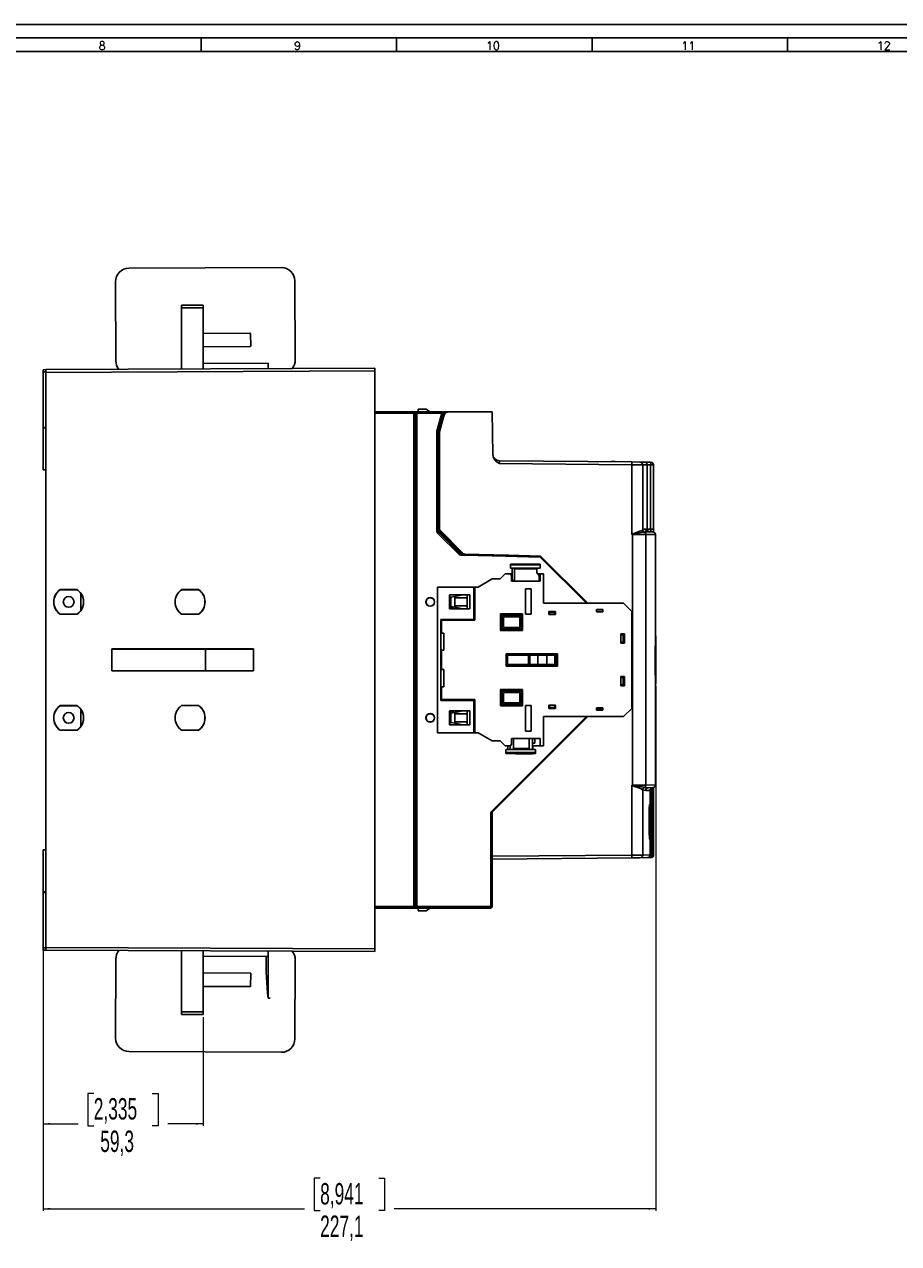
# Model space of a CAD drawing. Header units: millimetres. Extents: x 0 to 1189, y 0 to 841.
# Tile 18 of 20: x 539 to 863, y 389 to 841. Entities that reach past the tile are written whole.
import ezdxf

# ---------------------------------------------------------------- set-up
doc = ezdxf.new("R2010")
doc.units = ezdxf.units.MM
doc.layers.add('FORMATO', color=7, linetype='Continuous')
doc.styles.add('SLDTEXTSTYLE0', font='ROMANS')
doc.styles.add('SLDTEXTSTYLE1', font='TXT', dxfattribs={"width": 0.605})
doc.dimstyles.new('SLDDIMSTYLE2', dxfattribs={"dimtxt": 7.704956, "dimasz": 2.7, "dimexe": 0, "dimexo": 0.0625, "dimgap": 1.926239, "dimtad": 0, "dimrnd": 1e-09, "dimzin": 12, "dimdsep": 46, "dimtxsty": 'SLDTEXTSTYLE1', "dimsah": 1, "dimcen": 0.09, "dimadec": 0, "dimazin": 3, "dimtfac": 1, "dimtdec": 3, "dimtofl": 0, "dimtmove": 0, "dimatfit": 3, "dimfxl": 1, "dimfrac": 2, "dimtolj": 1, "dimtzin": 12, "dimarcsym": 0})

# ---------------------------------------------------------------- blocks, each defined once
blk = doc.blocks.new('_D_6')
at = {"color": 7, "linetype": 'Continuous', "lineweight": 18}
for p, q in [((772.91, 595.62), (772.91, 401.1)), ((545.81, 518.32), (545.81, 401.1)), ((648.52, 413.14), (646.34, 413.14)), ((646.34, 413.14), (646.34, 401.15)), ((670.21, 413.14), (672.38, 413.14)), ((672.38, 413.14), (672.38, 401.15)), ((545.81, 401.85), (642.73, 401.85)), ((646.34, 401.15), (648.52, 401.15)), ((672.38, 401.15), (670.21, 401.15)), ((772.91, 401.85), (676, 401.85))]:
    blk.add_line(p, q, dxfattribs=at)
for points in [[(545.81, 401.85), (548.51, 401.5), (548.51, 402.2)], [(772.91, 401.85), (770.21, 402.2), (770.21, 401.5)]]:
    blk.add_solid(points, dxfattribs=at)
at = {"color": 7, "linetype": 'Continuous', "lineweight": 18, "char_height": 7.938, "attachment_point": 1, "style": 'SLDTEXTSTYLE1'}
for s, insert in [('8,941', (648.52, 411.38)), ('227,1', (648.52, 399.35))]:
    blk.add_mtext(s, dxfattribs=dict(at, insert=insert))
blk = doc.blocks.new('_D_7')
at = {"color": 7, "linetype": 'Continuous', "lineweight": 18}
for p, q in [((545.81, 497.59), (545.81, 432.6)), ((605.11, 472.87), (605.11, 432.6)), ((564.62, 444.64), (562.44, 444.64)), ((562.44, 444.64), (562.44, 432.65)), ((586.31, 444.64), (588.48, 444.64)), ((588.48, 444.64), (588.48, 432.65)), ((545.81, 433.35), (558.83, 433.35)), ((562.44, 432.65), (564.62, 432.65)), ((588.48, 432.65), (586.31, 432.65)), ((605.11, 433.35), (592.1, 433.35))]:
    blk.add_line(p, q, dxfattribs=at)
for points in [[(545.81, 433.35), (548.51, 433), (548.51, 433.7)], [(605.11, 433.35), (602.41, 433.7), (602.41, 433)]]:
    blk.add_solid(points, dxfattribs=at)
at = {"color": 7, "linetype": 'Continuous', "lineweight": 18, "char_height": 7.938, "attachment_point": 1, "style": 'SLDTEXTSTYLE1'}
for s, insert in [('2,335', (564.62, 442.88)), ('59,3', (567.03, 430.85))]:
    blk.add_mtext(s, dxfattribs=dict(at, insert=insert))

msp = doc.modelspace()

# ---------------------------------------------------------------- linework, layer by layer
at = {"color": 7, "linetype": 'Continuous', "lineweight": 25}
for p, q in [((577.65, 750.614), (634.149, 750.86)), ((572.799, 716.292), (572.671, 745.592)), ((639.299, 716.582), (639.171, 745.882)), ((597.113, 736.867), (605.113, 736.867)), ((597.113, 735.867), (597.113, 736.867)), ((605.113, 735.867), (597.113, 735.867)), ((597.113, 713.198), (597.113, 735.867)), ((605.113, 736.867), (605.113, 735.867)), ((605.113, 713.233), (605.113, 735.867)), ((622.455, 726.509), (605.113, 726.433)), ((622.448, 726.502), (605.113, 726.426)), ((622.448, 726.502), (622.455, 726.509)), ((622.756, 726.21), (622.75, 726.203)), ((622.769, 721.817), (622.75, 726.203)), ((622.776, 721.81), (622.756, 726.21)), ((605.113, 721.44), (622.47, 721.516)), ((605.113, 721.433), (622.477, 721.509)), ((622.477, 721.509), (622.47, 721.516)), ((622.769, 721.817), (622.776, 721.81)), ((605.113, 715.233), (629.304, 715.339)), ((629.304, 715.339), (629.313, 713.339)), ((545.813, 712.974), (546.813, 712.979)), ((545.813, 712.148), (545.813, 712.974)), ((545.813, 712.148), (545.813, 691.582)), ((546.813, 712.979), (668.813, 713.511)), ((546.813, 712.979), (546.813, 711.979)), ((668.813, 712.511), (546.813, 711.979)), ((546.813, 498.755), (546.813, 711.979)), ((668.813, 713.511), (668.813, 712.511)), ((668.813, 498.222), (668.813, 712.511)), ((668.813, 697.367), (683.189, 697.367)), ((683.189, 696.867), (668.813, 696.867)), ((683.189, 697.367), (683.189, 696.867)), ((683.189, 697.367), (683.307, 697.367)), ((683.189, 513.867), (683.189, 696.867)), ((683.189, 696.867), (683.689, 696.867)), ((684.307, 697.367), (683.307, 697.367)), ((683.689, 696.867), (683.689, 513.867)), ((683.807, 696.867), (683.689, 696.867)), ((683.807, 513.867), (683.807, 696.867)), ((683.807, 696.867), (684.307, 696.867)), ((684.307, 697.367), (684.307, 696.867)), ((684.307, 697.367), (693.569, 697.367)), ((684.307, 696.867), (684.307, 513.867)), ((693.569, 696.867), (684.307, 696.867)), ((684.813, 698.367), (684.813, 697.367)), ((687.813, 698.367), (684.813, 698.367)), ((689.213, 697.367), (687.813, 698.367)), ((691.771, 690.158), (693.569, 696.867)), ((694.052, 696.737), (692.254, 690.029)), ((692.313, 690.021), (694.113, 696.737)), ((693.569, 697.367), (693.569, 696.867)), ((693.569, 697.367), (693.63, 697.367)), ((694.052, 696.737), (693.569, 696.867)), ((693.768, 697.367), (693.63, 697.367)), ((696.248, 697.367), (693.768, 697.367)), ((694.113, 696.737), (694.052, 696.737)), ((694.665, 696.867), (694.113, 696.737)), ((712.213, 697.367), (696.248, 697.367)), ((712.491, 681.476), (712.213, 697.367)), ((692.687, 689.966), (694.273, 695.884)), ((694.316, 695.884), (692.731, 689.966)), ((694.273, 695.884), (694.333, 695.944)), ((694.273, 695.884), (694.316, 695.884)), ((545.813, 691.417), (545.813, 691.582)), ((545.813, 691.417), (545.813, 675.811)), ((691.72, 653.284), (691.72, 689.77)), ((691.72, 689.77), (692.22, 689.77)), ((691.771, 690.158), (692.254, 690.029)), ((692.22, 689.77), (692.22, 653.284)), ((692.279, 689.762), (692.22, 689.77)), ((692.254, 690.029), (692.313, 690.021)), ((692.279, 660.86), (692.279, 689.762)), ((692.669, 660.38), (692.67, 689.837)), ((692.67, 689.837), (692.687, 689.966)), ((692.67, 689.837), (692.713, 689.837)), ((692.687, 689.966), (692.731, 689.966)), ((692.713, 689.837), (692.713, 653.667)), ((714.966, 679.173), (764.083, 678.744)), ((764.083, 677.744), (715.027, 678.172)), ((756.396, 678.867), (757.813, 678.867)), ((756.396, 678.811), (756.396, 678.867)), ((757.813, 678.867), (757.813, 678.799)), ((764.083, 678.744), (767.053, 678.718)), ((767.053, 678.718), (768.726, 678.703)), ((768.726, 678.703), (771.006, 678.684)), ((769.454, 678.376), (769.372, 678.376)), ((769.454, 678.347), (769.454, 678.376)), ((545.813, 675.811), (546.813, 675.794)), ((764.083, 651.895), (764.083, 677.744)), ((768.043, 677.718), (764.083, 677.744)), ((768.043, 677.718), (768.043, 653.609)), ((769.717, 677.703), (768.043, 677.718)), ((769.717, 653.837), (769.717, 677.703)), ((769.717, 653.837), (769.717, 677.703)), ((769.717, 677.703), (769.717, 677.703)), ((771.006, 653.835), (771.006, 677.684)), ((771.997, 653.835), (771.997, 677.684)), ((692.24, 660.821), (692.279, 660.86)), ((692.24, 660.821), (692.24, 656.913)), ((692.279, 656.873), (692.24, 656.913)), ((692.279, 653.308), (692.279, 656.873)), ((692.669, 653.667), (692.669, 657.351)), ((691.72, 653.284), (692.22, 653.284)), ((692.159, 652.223), (692.513, 652.577)), ((700.125, 644.257), (692.159, 652.223)), ((692.22, 653.284), (692.279, 653.308)), ((692.779, 653.308), (692.279, 653.308)), ((692.572, 652.601), (692.513, 652.577)), ((692.513, 652.577), (700.849, 644.24)), ((692.925, 652.955), (692.572, 652.601)), ((700.915, 644.258), (692.572, 652.601)), ((692.669, 653.667), (692.713, 653.667)), ((701.6, 644.736), (692.669, 653.667)), ((692.713, 653.667), (701.645, 644.736)), ((692.925, 652.955), (701.639, 644.241)), ((764.276, 651.893), (764.083, 651.895)), ((764.276, 558.923), (764.276, 651.893)), ((769.21, 651.859), (764.276, 651.893)), ((768.043, 653.609), (768.083, 653.659)), ((768.648, 652.759), (768.572, 652.734)), ((769.175, 653.842), (769.717, 653.837)), ((769.21, 651.859), (769.21, 558.958)), ((770.165, 652.842), (771.822, 652.827)), ((772.813, 615.358), (772.813, 651.827)), ((730.108, 643.472), (700.125, 644.257)), ((700.915, 644.258), (700.849, 644.24)), ((701.6, 644.736), (701.645, 644.736)), ((701.639, 644.241), (717.905, 643.815)), ((701.941, 644.589), (701.985, 644.589)), ((718.25, 644.162), (701.941, 644.589)), ((701.985, 644.589), (718.293, 644.162)), ((712.213, 643.976), (712.213, 644.32)), ((728.314, 643.554), (712.213, 643.976)), ((717.905, 643.815), (712.213, 643.976)), ((718.25, 644.162), (718.293, 644.162)), ((718.293, 644.162), (730.231, 643.85)), ((730.077, 643.503), (728.314, 643.554)), ((730.077, 643.503), (730.108, 643.472)), ((747.213, 626.367), (730.108, 643.472)), ((730.231, 643.85), (747.713, 626.367)), ((730.038, 640.857), (719.038, 640.886)), ((719.038, 640.586), (719.038, 640.886)), ((719.038, 640.586), (719.038, 639.394)), ((730.038, 640.557), (719.038, 640.586)), ((719.038, 639.394), (728.838, 639.368)), ((719.688, 635.291), (719.688, 639.392)), ((720.57, 639.39), (720.579, 639.39)), ((720.57, 634.567), (720.57, 639.39)), ((720.588, 639.138), (720.588, 639.39)), ((722.732, 639.124), (720.588, 639.138)), ((727.638, 639.098), (722.732, 639.124)), ((727.638, 639.098), (727.638, 639.094)), ((728.838, 639.086), (727.638, 639.094)), ((728.838, 639.412), (730.038, 639.415)), ((728.838, 639.412), (728.838, 639.368)), ((728.838, 639.368), (728.838, 639.086)), ((728.838, 639.086), (728.838, 637.586)), ((729.738, 636.686), (728.838, 637.586)), ((730.038, 640.857), (730.038, 640.557)), ((730.038, 639.415), (730.038, 640.557)), ((707.092, 632.367), (712.288, 635.367)), ((712.288, 635.367), (715.288, 635.367)), ((717.138, 637.217), (715.288, 635.367)), ((717.138, 637.217), (719.088, 637.217)), ((719.688, 637.217), (719.088, 637.217)), ((719.088, 637.217), (719.438, 636.611)), ((719.438, 636.611), (719.438, 634.567)), ((730.088, 634.567), (719.438, 634.567)), ((719.688, 635.291), (720.408, 634.567)), ((730.088, 637.217), (729.207, 637.217)), ((729.738, 636.686), (729.738, 634.567)), ((730.088, 637.217), (730.088, 634.567)), ((730.088, 637.217), (731.288, 637.217)), ((731.288, 637.217), (731.288, 626.367)), ((558.493, 631.42), (552.135, 631.419)), ((552.151, 631.367), (552.135, 631.419)), ((558.476, 631.367), (552.151, 631.367)), ((558.476, 631.367), (558.493, 631.42)), ((559.813, 623.655), (559.813, 630.078)), ((603.494, 631.424), (597.133, 631.424)), ((597.142, 631.395), (597.133, 631.424)), ((597.142, 631.395), (603.485, 631.395)), ((603.485, 631.395), (603.494, 631.424)), ((691.988, 632.367), (691.988, 578.367)), ((705.488, 632.367), (691.988, 632.367)), ((696.488, 629.467), (696.488, 624.267)), ((703.988, 629.467), (696.488, 629.467)), ((696.525, 629.467), (696.525, 624.767)), ((696.888, 628.57), (696.537, 628.501)), ((696.54, 628.502), (696.54, 629.467)), ((696.888, 628.57), (698.388, 628.865)), ((696.888, 625.163), (696.888, 628.57)), ((701.451, 629.467), (698.388, 628.865)), ((698.388, 628.865), (698.388, 628.365)), ((699.987, 629.467), (699.987, 629.179)), ((699.997, 629.181), (699.997, 629.467)), ((700.509, 629.467), (700.509, 629.282)), ((702.988, 624.267), (702.988, 629.467)), ((703.988, 629.467), (703.988, 624.267)), ((705.488, 620.367), (705.488, 632.367)), ((705.788, 632.367), (705.488, 632.367)), ((705.788, 632.017), (705.488, 632.017)), ((705.788, 631.767), (705.488, 631.767)), ((705.788, 631.517), (705.488, 631.517)), ((705.788, 620.067), (705.788, 632.367)), ((705.788, 632.367), (707.092, 632.367)), ((724.588, 631.767), (726.688, 631.767)), ((724.588, 622.317), (724.588, 631.767)), ((726.688, 631.767), (726.688, 622.317)), ((696.488, 624.267), (703.988, 624.267)), ((696.525, 624.767), (696.54, 624.774)), ((698.525, 624.267), (696.525, 624.767)), ((696.888, 625.163), (696.537, 625.232)), ((696.54, 624.774), (696.54, 625.232)), ((696.54, 624.774), (698.54, 624.274)), ((698.388, 624.869), (696.888, 625.163)), ((698.388, 628.365), (702.988, 628.365)), ((698.388, 628.365), (698.388, 625.369)), ((698.388, 625.369), (698.388, 624.869)), ((702.988, 625.369), (698.388, 625.369)), ((698.388, 624.869), (701.451, 624.267)), ((698.54, 624.274), (698.525, 624.267)), ((699.987, 624.274), (698.54, 624.274)), ((699.987, 624.554), (699.987, 624.274)), ((699.987, 624.274), (699.997, 624.269)), ((699.997, 624.269), (699.997, 624.552)), ((700.509, 624.267), (699.997, 624.269)), ((700.509, 624.452), (700.509, 624.267)), ((731.288, 626.367), (760.988, 626.367)), ((750.938, 624.067), (753.238, 624.067)), ((750.938, 623.167), (750.938, 624.067)), ((753.238, 624.067), (753.238, 623.167)), ((763.988, 623.367), (760.988, 626.367)), ((552.151, 622.367), (552.135, 622.314)), ((552.135, 622.314), (558.493, 622.313)), ((552.151, 622.367), (558.476, 622.367)), ((558.476, 622.367), (558.493, 622.313)), ((597.142, 622.338), (597.133, 622.31)), ((597.133, 622.31), (603.494, 622.309)), ((603.485, 622.338), (597.142, 622.338)), ((603.485, 622.338), (603.494, 622.309)), ((693.188, 620.367), (705.488, 620.367)), ((693.188, 620.367), (693.188, 590.367)), ((693.488, 620.067), (693.488, 615.317)), ((693.488, 620.067), (705.788, 620.067)), ((715.368, 622.417), (723.568, 622.417)), ((715.368, 616.317), (715.368, 622.417)), ((715.668, 622.117), (715.368, 622.417)), ((723.268, 622.117), (715.668, 622.117)), ((715.668, 622.117), (715.668, 616.617)), ((715.968, 621.817), (715.968, 616.917)), ((722.968, 621.817), (715.968, 621.817)), ((722.468, 621.317), (716.468, 621.317)), ((716.468, 621.317), (716.468, 617.417)), ((722.468, 617.417), (722.468, 621.317)), ((722.968, 616.917), (722.968, 621.817)), ((723.568, 622.417), (723.268, 622.117)), ((723.268, 616.617), (723.268, 622.117)), ((723.568, 622.417), (723.568, 616.317)), ((726.688, 622.317), (724.588, 622.317)), ((733.288, 623.367), (735.788, 623.367)), ((733.288, 622.167), (733.288, 623.367)), ((733.288, 622.567), (733.538, 622.567)), ((735.788, 622.167), (733.288, 622.167)), ((733.538, 622.967), (735.538, 622.967)), ((733.538, 622.167), (733.538, 622.967)), ((735.538, 622.967), (735.538, 622.167)), ((735.538, 622.567), (735.788, 622.567)), ((735.788, 623.367), (735.788, 622.167)), ((753.238, 623.367), (750.938, 623.367)), ((750.938, 623.167), (753.238, 623.167)), ((751.338, 623.367), (751.338, 623.167)), ((752.838, 623.367), (752.838, 623.167)), ((763.988, 623.367), (763.988, 587.367)), ((693.488, 615.317), (694.388, 615.317)), ((694.388, 615.317), (694.388, 608.917)), ((715.368, 616.317), (715.668, 616.617)), ((723.568, 616.317), (715.368, 616.317)), ((715.668, 616.617), (723.268, 616.617)), ((715.968, 616.917), (722.968, 616.917)), ((716.468, 617.417), (722.468, 617.417)), ((723.568, 616.317), (723.268, 616.617)), ((759.988, 615.017), (761.288, 615.017)), ((759.988, 611.517), (759.988, 615.017)), ((761.188, 614.867), (759.988, 614.867)), ((761.188, 611.667), (761.188, 614.867)), ((761.288, 615.017), (761.288, 611.517)), ((759.988, 614.617), (760.788, 614.617)), ((759.988, 611.917), (760.788, 611.917)), ((759.988, 611.667), (761.188, 611.667)), ((761.288, 611.517), (759.988, 611.517)), ((760.788, 611.917), (760.788, 614.617)), ((772.914, 596.666), (772.914, 614.103)), ((623.873, 609.426), (571.259, 609.421)), ((571.259, 609.421), (571.259, 601.312)), ((571.285, 609.395), (571.259, 609.421)), ((571.285, 609.395), (606.063, 609.395)), ((571.285, 601.338), (571.285, 609.395)), ((623.849, 609.402), (606.063, 609.402)), ((606.063, 609.402), (606.063, 601.332)), ((623.849, 609.402), (623.873, 609.426)), ((623.849, 601.332), (623.849, 609.402)), ((623.873, 601.308), (623.873, 609.426)), ((693.488, 608.917), (693.488, 601.817)), ((694.388, 608.917), (693.488, 608.917)), ((717.488, 607.667), (736.488, 607.667)), ((717.488, 603.067), (717.488, 607.667)), ((717.988, 607.167), (717.488, 607.667)), ((717.988, 607.167), (717.988, 603.567)), ((735.988, 607.167), (717.988, 607.167)), ((717.988, 607.067), (725.769, 607.067)), ((725.769, 603.567), (725.769, 607.167)), ((726.248, 607.067), (726.248, 603.667)), ((735.548, 607.067), (726.248, 607.067)), ((729.248, 607.067), (729.248, 603.667)), ((732.548, 607.067), (732.548, 603.667)), ((735.548, 607.067), (735.548, 603.667)), ((736.488, 607.667), (735.988, 607.167)), ((735.988, 603.567), (735.988, 607.167)), ((736.488, 607.667), (736.488, 603.067)), ((571.285, 601.338), (571.259, 601.312)), ((571.259, 601.312), (623.873, 601.308)), ((606.063, 601.338), (571.285, 601.338)), ((606.063, 601.332), (623.849, 601.332)), ((623.849, 601.332), (623.873, 601.308)), ((693.488, 601.817), (694.388, 601.817)), ((694.388, 601.817), (694.388, 595.417)), ((717.988, 603.567), (717.488, 603.067)), ((736.488, 603.067), (717.488, 603.067)), ((725.769, 603.667), (717.988, 603.667)), ((717.988, 603.567), (735.988, 603.567)), ((726.248, 603.667), (735.548, 603.667)), ((736.488, 603.067), (735.988, 603.567)), ((759.988, 599.217), (761.288, 599.217)), ((759.988, 599.217), (759.988, 595.717)), ((761.188, 599.067), (759.988, 599.067)), ((759.988, 598.817), (760.788, 598.817)), ((760.788, 598.817), (760.788, 596.117)), ((761.188, 595.867), (761.188, 599.067)), ((761.288, 599.217), (761.288, 595.717)), ((693.488, 595.417), (693.488, 590.667)), ((694.388, 595.417), (693.488, 595.417)), ((715.368, 594.417), (723.568, 594.417)), ((715.368, 588.317), (715.368, 594.417)), ((715.368, 594.417), (715.668, 594.117)), ((723.268, 594.117), (715.668, 594.117)), ((715.668, 594.117), (715.668, 588.617)), ((715.968, 593.817), (715.968, 588.917)), ((722.968, 593.817), (715.968, 593.817)), ((722.468, 593.317), (716.468, 593.317)), ((716.468, 593.317), (716.468, 589.417)), ((722.468, 589.417), (722.468, 593.317)), ((722.968, 588.917), (722.968, 593.817)), ((723.268, 594.117), (723.568, 594.417)), ((723.268, 588.617), (723.268, 594.117)), ((723.568, 594.417), (723.568, 588.317)), ((759.988, 596.117), (760.788, 596.117)), ((759.988, 595.867), (761.188, 595.867)), ((761.288, 595.717), (759.988, 595.717)), ((772.813, 558.989), (772.813, 595.376)), ((558.493, 588.42), (552.135, 588.419)), ((552.151, 588.367), (552.135, 588.419)), ((558.476, 588.367), (552.151, 588.367)), ((558.476, 588.367), (558.493, 588.42)), ((603.494, 588.424), (597.133, 588.424)), ((597.142, 588.395), (597.133, 588.424)), ((597.142, 588.395), (603.485, 588.395)), ((603.485, 588.395), (603.494, 588.424)), ((705.488, 590.367), (693.188, 590.367)), ((705.788, 590.667), (693.488, 590.667)), ((705.488, 578.367), (705.488, 590.367)), ((705.788, 578.367), (705.788, 590.667)), ((715.368, 588.317), (715.668, 588.617)), ((723.568, 588.317), (715.368, 588.317)), ((715.668, 588.617), (723.268, 588.617)), ((715.968, 588.917), (722.968, 588.917)), ((716.468, 589.417), (722.468, 589.417)), ((723.268, 588.617), (723.568, 588.317)), ((724.588, 588.417), (726.688, 588.417)), ((724.588, 578.967), (724.588, 588.417)), ((726.688, 588.417), (726.688, 578.967)), ((733.288, 587.367), (733.288, 588.567)), ((733.288, 588.567), (735.788, 588.567)), ((733.538, 588.207), (733.288, 588.207)), ((733.538, 587.767), (733.538, 588.567)), ((735.538, 587.767), (733.538, 587.767)), ((735.538, 588.567), (735.538, 587.767)), ((735.788, 588.207), (735.538, 588.207)), ((735.788, 588.567), (735.788, 587.367)), ((559.813, 580.655), (559.813, 587.078)), ((696.488, 586.467), (696.488, 581.267)), ((703.988, 586.467), (696.488, 586.467)), ((696.525, 585.967), (698.525, 586.467)), ((696.525, 585.967), (696.525, 581.267)), ((696.54, 585.959), (696.525, 585.967)), ((696.537, 585.501), (696.888, 585.57)), ((698.54, 586.459), (696.54, 585.959)), ((696.54, 585.502), (696.54, 585.959)), ((696.888, 585.57), (698.388, 585.865)), ((696.888, 582.163), (696.888, 585.57)), ((701.451, 586.467), (698.388, 585.865)), ((698.388, 585.865), (698.388, 585.365)), ((698.388, 585.365), (702.988, 585.365)), ((698.388, 585.365), (698.388, 582.369)), ((698.525, 586.467), (698.54, 586.459)), ((699.987, 586.459), (698.54, 586.459)), ((699.987, 586.459), (699.997, 586.465)), ((699.987, 586.459), (699.987, 586.179)), ((699.997, 586.465), (700.509, 586.467)), ((699.997, 586.181), (699.997, 586.465)), ((700.509, 586.467), (700.509, 586.282)), ((702.988, 581.267), (702.988, 586.467)), ((703.988, 586.467), (703.988, 581.267)), ((711.713, 548.867), (747.213, 584.367)), ((747.713, 584.367), (712.213, 548.867)), ((760.988, 584.367), (731.288, 584.367)), ((731.288, 584.367), (731.288, 573.517)), ((735.788, 587.367), (733.288, 587.367)), ((750.938, 586.667), (750.938, 587.567)), ((753.238, 587.567), (750.938, 587.567)), ((750.938, 587.367), (753.238, 587.367)), ((753.238, 586.667), (750.938, 586.667)), ((751.338, 587.367), (751.338, 587.567)), ((752.838, 587.367), (752.838, 587.567)), ((753.238, 587.567), (753.238, 586.667)), ((760.988, 584.367), (763.988, 587.367)), ((552.151, 579.367), (552.135, 579.314)), ((552.135, 579.314), (558.493, 579.313)), ((552.151, 579.367), (558.476, 579.367)), ((558.476, 579.367), (558.493, 579.313)), ((597.142, 579.338), (597.133, 579.31)), ((597.133, 579.31), (603.494, 579.309)), ((603.485, 579.338), (597.142, 579.338)), ((603.485, 579.338), (603.494, 579.309)), ((696.488, 581.267), (703.988, 581.267)), ((696.537, 582.232), (696.888, 582.163)), ((696.54, 581.267), (696.54, 582.232)), ((698.388, 581.869), (696.888, 582.163)), ((698.388, 582.369), (698.388, 581.869)), ((702.988, 582.369), (698.388, 582.369)), ((698.388, 581.869), (701.451, 581.267)), ((699.987, 581.554), (699.987, 581.267)), ((699.997, 581.267), (699.997, 581.552)), ((700.509, 581.452), (700.509, 581.267)), ((705.788, 579.217), (705.488, 579.217)), ((705.788, 578.967), (705.488, 578.967)), ((705.788, 578.717), (705.488, 578.717)), ((726.688, 578.967), (724.588, 578.967)), ((691.988, 578.367), (705.488, 578.367)), ((705.488, 578.367), (705.788, 578.367)), ((707.092, 578.367), (705.788, 578.367)), ((712.288, 575.367), (707.092, 578.367)), ((715.288, 575.367), (712.288, 575.367)), ((715.288, 575.367), (717.138, 573.517)), ((719.438, 576.167), (730.088, 576.167)), ((719.438, 576.167), (719.438, 574.123)), ((720.126, 576.167), (720.126, 572.467)), ((725.976, 572.467), (725.976, 576.167)), ((727.176, 576.167), (727.176, 572.167)), ((728.076, 574.467), (727.176, 574.467)), ((728.076, 576.167), (728.076, 574.467)), ((730.088, 576.167), (730.088, 573.517)), ((719.088, 573.517), (717.138, 573.517)), ((728.376, 572.167), (717.376, 572.167)), ((717.376, 572.167), (717.376, 570.967)), ((717.376, 570.967), (728.376, 570.967)), ((717.376, 570.667), (717.376, 570.967)), ((717.376, 570.667), (728.376, 570.667)), ((718.026, 572.167), (718.026, 573.517)), ((718.926, 573.517), (718.926, 572.167)), ((719.438, 574.123), (719.088, 573.517)), ((720.126, 572.467), (725.976, 572.467)), ((721.018, 570.667), (721.018, 570.571)), ((721.018, 570.571), (721.018, 570.667)), ((727.309, 570.571), (721.018, 570.571)), ((727.176, 573.517), (730.088, 573.517)), ((727.292, 573.517), (727.292, 572.167)), ((727.309, 572.167), (727.309, 573.517)), ((727.309, 570.571), (727.309, 570.667)), ((727.309, 570.667), (727.309, 570.571)), ((728.376, 570.967), (728.376, 572.167)), ((728.376, 570.967), (728.376, 570.667)), ((731.288, 573.517), (730.088, 573.517)), ((764.083, 558.921), (764.276, 558.923)), ((764.083, 532.99), (764.083, 558.921)), ((764.276, 558.923), (769.21, 558.958)), ((768.043, 557.208), (768.043, 533.015)), ((768.083, 557.157), (768.043, 557.208)), ((768.572, 558.082), (768.648, 558.057)), ((770.725, 556.988), (769.175, 556.975)), ((771.822, 557.989), (770.165, 557.975)), ((770.813, 533.051), (770.813, 557.085)), ((771.46, 557.483), (771.46, 533.051)), ((772.106, 557.483), (772.105, 557.483)), ((772.106, 533.051), (772.106, 557.483)), ((770.547, 551.609), (770.547, 551.613)), ((711.713, 513.867), (711.713, 548.867)), ((712.213, 549.367), (712.213, 548.867)), ((712.213, 548.867), (712.213, 532.537)), ((546.813, 534.94), (545.813, 534.922)), ((545.813, 534.922), (545.813, 519.316)), ((712.213, 532.537), (764.083, 532.99)), ((712.213, 531.795), (712.213, 532.537)), ((764.083, 531.99), (712.213, 531.537)), ((712.213, 531.795), (712.213, 513.867)), ((764.083, 532.99), (768.043, 533.015)), ((767.053, 532.016), (764.083, 531.99)), ((769.822, 532.04), (767.053, 532.016)), ((768.043, 533.015), (770.813, 533.04)), ((771.115, 532.051), (769.822, 532.04)), ((770.358, 532.221), (770.472, 532.287)), ((770.813, 533.04), (770.813, 533.051)), ((770.813, 533.051), (771.46, 533.051)), ((771.46, 533.051), (771.46, 533.045)), ((545.813, 519.151), (545.813, 519.316)), ((545.813, 519.151), (545.813, 498.585)), ((668.813, 513.867), (683.189, 513.867)), ((683.189, 513.367), (668.813, 513.367)), ((683.189, 513.867), (683.689, 513.867)), ((683.189, 513.867), (683.189, 513.367)), ((683.307, 513.367), (683.189, 513.367)), ((683.307, 513.367), (684.307, 513.367)), ((683.689, 513.867), (683.807, 513.867)), ((683.807, 513.867), (684.307, 513.867)), ((684.307, 513.367), (684.307, 513.867)), ((684.307, 513.867), (711.713, 513.867)), ((711.713, 513.367), (684.307, 513.367)), ((684.813, 513.367), (684.813, 512.367)), ((687.813, 512.367), (684.813, 512.367)), ((687.813, 512.367), (689.213, 513.367)), ((712.213, 513.867), (711.713, 513.867)), ((711.713, 513.367), (711.713, 513.867)), ((545.813, 497.759), (545.813, 498.585)), ((546.813, 497.755), (545.813, 497.759)), ((546.813, 498.755), (668.813, 498.222)), ((546.813, 498.755), (546.813, 497.755)), ((668.813, 497.222), (546.813, 497.755)), ((597.113, 497.535), (597.113, 474.867)), ((605.113, 497.5), (605.113, 474.867)), ((629.313, 497.395), (629.304, 495.395)), ((668.813, 498.222), (668.813, 497.222)), ((572.671, 465.142), (572.799, 494.441)), ((605.113, 495.5), (629.304, 495.395)), ((629.304, 495.395), (629.24, 480.695)), ((639.171, 464.851), (639.299, 494.151)), ((605.113, 489.3), (622.777, 489.223)), ((605.113, 489.293), (622.77, 489.216)), ((622.77, 489.216), (622.748, 484.23)), ((622.777, 489.223), (622.755, 484.223)), ((622.77, 489.216), (622.777, 489.223)), ((622.748, 484.23), (605.113, 484.307)), ((622.755, 484.223), (605.113, 484.3)), ((622.748, 484.23), (622.755, 484.223)), ((630.036, 479.891), (629.236, 479.895)), ((597.113, 474.867), (605.113, 474.867)), ((597.113, 473.867), (597.113, 474.867)), ((605.113, 474.867), (605.113, 473.867)), ((605.113, 473.867), (597.113, 473.867)), ((577.65, 460.12), (634.149, 459.873))]:
    msp.add_line(p, q, dxfattribs=at)
at = {"color": 1, "linetype": 'Continuous', "lineweight": 25}
for p, q in [((546.813, 712.152), (545.813, 712.148)), ((694.665, 696.867), (694.543, 696.412)), ((545.813, 691.582), (546.813, 691.583)), ((546.813, 691.418), (545.813, 691.417)), ((692.67, 689.762), (692.279, 689.762)), ((692.68, 689.923), (692.313, 690.021)), ((771.006, 677.684), (769.717, 677.695)), ((771.006, 677.684), (771.997, 677.684)), ((692.279, 660.86), (692.669, 660.86)), ((692.669, 656.873), (692.279, 656.873)), ((692.779, 653.557), (692.779, 653.308)), ((772.813, 651.827), (769.21, 651.859)), ((769.717, 653.846), (771.006, 653.835)), ((771.006, 653.835), (771.997, 653.835)), ((769.21, 558.958), (772.813, 558.989)), ((771.468, 557.483), (772.106, 557.483)), ((770.536, 551.466), (770.557, 551.753)), ((770.557, 551.753), (770.569, 551.786)), ((770.574, 539.053), (770.563, 539.02)), ((771.46, 533.051), (772.106, 533.051)), ((545.813, 519.316), (546.813, 519.316)), ((546.813, 519.151), (545.813, 519.151)), ((545.813, 498.585), (546.813, 498.581))]:
    msp.add_line(p, q, dxfattribs=at)
at = {"color": 7, "linetype": 'Continuous', "lineweight": 25, "flags": 128}
for points in [[(769.454, 678.347), (769.402, 678.365), (769.372, 678.376)], [(764.083, 651.895), (764.093, 651.903), (764.238, 652.016)], [(764.276, 651.955), (764.096, 651.899), (764.083, 651.895)], [(764.238, 652.016), (764.733, 652.258), (766.007, 652.71), (767.05, 653.082), (767.752, 653.383), (768.026, 653.578), (768.043, 653.609)], [(764.276, 651.955), (764.276, 651.947), (764.276, 651.939), (764.276, 651.932), (764.276, 651.924), (764.276, 651.916), (764.276, 651.909), (764.276, 651.901), (764.276, 651.893)], [(770.165, 652.842), (769.928, 652.842), (769.171, 652.804)], [(772.813, 595.376), (772.81, 595.521), (772.8, 595.96), (772.79, 596.436), (772.778, 597.04), (772.765, 597.771), (772.741, 599.231), (772.73, 600.059), (772.72, 600.953), (772.704, 603.082), (772.698, 605.337), (772.704, 607.638), (772.711, 608.717), (772.72, 609.741), (772.741, 611.486), (772.753, 612.251), (772.764, 612.943), (772.784, 614.003), (772.8, 614.768), (772.81, 615.211), (772.813, 615.358), (772.813, 615.358)], [(772.914, 614.103), (772.914, 614.115), (772.909, 613.858), (772.894, 613.118), (772.878, 612.186), (772.858, 610.872), (772.845, 609.743), (772.832, 608.392), (772.822, 606.274), (772.823, 604.04), (772.834, 602.074), (772.858, 599.868), (772.875, 598.729), (772.89, 597.828), (772.905, 597.044), (772.913, 596.657), (772.913, 596.666)], [(764.238, 558.8), (764.093, 558.914), (764.083, 558.921)], [(764.083, 558.921), (764.096, 558.917), (764.276, 558.862)], [(768.043, 557.208), (767.88, 557.361), (767.265, 557.651), (766.261, 558.018), (765.004, 558.456), (764.238, 558.8)], [(764.276, 558.862), (764.276, 558.869), (764.276, 558.877), (764.276, 558.885), (764.276, 558.892), (764.276, 558.9), (764.276, 558.908), (764.276, 558.915), (764.276, 558.923)], [(764.276, 558.862), (765.077, 558.692), (766.415, 558.478), (767.538, 558.299), (768.302, 558.157), (768.572, 558.082)], [(769.129, 558.014), (769.928, 557.974), (770.165, 557.975)], [(770.813, 557.085), (770.811, 557.054), (770.725, 556.988)], [(770.813, 557.085), (770.871, 557.258), (770.977, 557.361), (771.189, 557.449), (771.46, 557.483)], [(771.46, 557.483), (771.406, 557.68), (771.387, 557.851), (771.407, 557.97), (771.46, 558.026)], [(771.491, 558.037), (771.432, 557.982), (771.407, 557.86), (771.419, 557.691), (771.468, 557.483)], [(772.107, 557.559), (772.108, 557.821), (772.112, 558.041)], [(770.535, 551.416), (770.543, 551.567), (770.547, 551.609)], [(770.563, 539.02), (770.555, 538.996), (770.522, 539.619), (770.492, 540.89), (770.471, 542.666), (770.461, 544.747), (770.464, 546.897), (770.479, 548.874), (770.504, 550.457), (770.536, 551.465), (770.536, 551.466)]]:
    msp.add_lwpolyline(points, dxfattribs=at)
at = {"color": 1, "linetype": 'Continuous', "lineweight": 25, "flags": 128}
for points in [[(769.171, 652.804), (768.931, 652.793), (768.648, 652.759)], [(768.648, 558.057), (768.931, 558.024), (769.129, 558.014)]]:
    msp.add_lwpolyline(points, dxfattribs=at)
at = {"color": 7, "linetype": 'Continuous', "lineweight": 25}
for centre, radius in [((555.313, 626.867), 2), ((555.313, 626.867), 1.987), ((689.313, 626.867), 1.627), ((689.313, 626.867), 1.531), ((555.313, 583.867), 2), ((555.313, 583.867), 1.987), ((689.313, 583.867), 1.627), ((689.313, 583.867), 1.531)]:
    msp.add_circle(centre, radius, dxfattribs=at)
for centre, radius, start, end in [((577.671, 745.614), 5, 90.25, 180.25), ((634.171, 745.86), 5, 0.25, 90.25), ((577.799, 716.314), 5, 180.25, 220.04182), ((634.299, 716.561), 5, 320.45818, 0.25), ((683.189, 696.867), 0.5, 359.99755, 89.99755), ((683.307, 696.867), 0.5, 359.99755, 89.99755), ((693.569, 696.867), 0.5, 344.99978, 89.99645), ((693.63, 696.867), 0.5, 344.99978, 89.99645), ((693.476, 695.789), 1.605, 42.20034, 79.50481), ((696.248, 695.367), 2, 90, 165), ((693.279, 689.762), 1, 165.00065, 179.99935), ((693.213, 689.837), 0.5, 165, 180), ((714.988, 681.672), 2.5, 181, 269.5), ((716.409, 681.858), 3.936, 185.5626, 249.45341), ((735.433, 678.244), 28.654, 359.0002, 0.9998), ((767.043, 677.719), 0.999, 359.962, 89.46346), ((768.717, 677.703), 1, 0, 89.5), ((768.717, 677.704), 1, 359.98496, 89.48555), ((770.997, 677.684), 1, 0, 89.5), ((742.356, 678.184), 28.654, 359.0002, 0.9998), ((693.279, 653.308), 1, 180.00203, 224.99797), ((785.263, 665.095), 24.761, 211.88331, 212.05072), ((833.807, 281.084), 377.333, 99.95563, 100.61849), ((769.043, 653.616), 1, 180.43565, 241.89769), ((769.083, 651.037), 2.806, 88.12659, 110.87747), ((769.084, 653.66), 1.001, 180.05721, 244.17412), ((768.209, 651.86), 1, 359.93685, 63.99859), ((770.174, 653.841), 1, 179.97753, 269.4784), ((770.716, 653.837), 1, 179.98496, 269.48555), ((774.288, 653.619), 3.29, 176.23927, 193.80552), ((771.813, 651.827), 1, 0.62918, 89.5), ((800.418, 653.714), 28.421, 179.60464, 181.86973), ((701.954, 645.089), 0.5, 225.00186, 268.50064), ((701.998, 645.089), 0.5, 225, 268.5), ((555.314, 626.867), 5.553, 124.92879, 235.07121), ((555.313, 626.867), 5.5, 125.0968, 234.9032), ((555.313, 626.867), 5.5, 35.0968, 54.9032), ((555.314, 626.867), 5.553, 304.91831, 55.08169), ((555.313, 626.867), 5.528, 324.4864, 35.5136), ((600.314, 626.867), 5.557, 124.91545, 235.08455), ((600.313, 626.867), 5.528, 125.00359, 234.99641), ((600.313, 626.867), 5.528, 305.00359, 54.99641), ((600.314, 626.867), 5.557, 304.90497, 55.09503), ((555.313, 626.867), 5.5, 305.0968, 324.9032), ((772.414, 614.117), 0.5, 358.75428, 39.76627), ((555.314, 583.867), 5.553, 124.92879, 235.07121), ((555.313, 583.867), 5.5, 125.0968, 234.9032), ((555.313, 583.867), 5.5, 35.0968, 54.9032), ((555.314, 583.867), 5.553, 304.91831, 55.08169), ((600.314, 583.867), 5.557, 124.91545, 235.08455), ((600.313, 583.867), 5.528, 125.00359, 234.99641), ((600.313, 583.867), 5.528, 305.00359, 54.99641), ((600.314, 583.867), 5.557, 304.90497, 55.09503), ((555.313, 583.867), 5.528, 324.4864, 35.5136), ((555.313, 583.867), 5.5, 305.0968, 324.9032), ((785.263, 545.722), 24.761, 147.94928, 148.11669), ((769.043, 557.2), 1, 118.10231, 179.56435), ((769.084, 557.156), 1.001, 115.82588, 179.94279), ((769.083, 559.779), 2.806, 249.12253, 271.87341), ((768.209, 558.956), 1, 296.00141, 0.06315), ((770.174, 556.975), 1, 90.5216, 180.02247), ((771.725, 556.988), 1, 90.50117, 180.00121), ((771.696, 557.103), 0.878, 93.31908, 176.01078), ((771.813, 558.989), 1, 270.5, 0), ((564.434, 545.142), 206.242, 358.31871, 1.84616), ((735.433, 532.49), 28.654, 359.0002, 0.9998), ((767.043, 533.015), 0.999, 270.53654, 0.038), ((769.812, 535.535), 3.495, 270.15527, 291.93846), ((769.813, 533.04), 1, 270.5, 303.62717), ((769.813, 533.04), 1, 311.20474, 0.00353), ((770.8, 531.794), 0.592, 57.41271, 123.58729), ((771.334, 510.405), 22.641, 89.68212, 91.31788), ((771.106, 533.051), 1, 270.5, 0), ((767.381, 532.227), 3.737, 357.29793, 1.00597), ((770.46, 533.045), 1, 311.19739, 0.00243), ((683.189, 513.867), 0.5, 270.00245, 0.00245), ((683.307, 513.867), 0.5, 270.00245, 0.00245), ((711.713, 513.867), 0.5, 270, 0), ((577.799, 494.42), 5, 139.95818, 179.75), ((634.299, 494.173), 5, 359.75, 39.54182), ((776.733, 494.964), 148.265, 179.83217, 185.83345), ((622.649, 481.027), 6.684, 350.24515, 354.46467), ((630.04, 480.691), 0.8, 179.75, 269.75), ((577.671, 465.12), 5, 179.75, 269.75), ((634.171, 464.873), 5, 269.75, 359.75)]:
    msp.add_arc(centre, radius, start, end, dxfattribs=at)
at = {"color": 1, "linetype": 'Continuous', "lineweight": 25}
for centre, start, end in [((692.779, 660.86), 180.01177, 257.37432), ((692.779, 656.873), 102.62568, 179.98823)]:
    msp.add_arc(centre, 0.5, start, end, dxfattribs=at)
at = {"color": 7, "linetype": 'Continuous', "lineweight": 25}
for centre, major_axis, ratio, start_param, end_param in [((622.449, 726.202), (0.211, 0.213), 0.9987828, 5.4983961, 7.0679745), ((622.456, 726.209), (0.211, 0.213), 0.9987828, 5.4983961, 7.0679745), ((622.468, 721.816), (0.213, -0.211), 0.9987828, 5.4983961, 7.0679745), ((622.475, 721.809), (0.213, -0.211), 0.9987828, 5.4983961, 7.0679745), ((693.22, 689.77), (1.487, -0.196), 0.9999128, 3.0107042, 3.2724811), ((693.22, 689.77), (0.992, -0.131), 0.9998257, 3.0107042, 3.2724811), ((715.049, 678.172), (-0.083, 1.001), 0.0216337, 6.2812016, 7.8519218), ((692.74, 660.821), (0.354, 0.354), 0.9998287, 2.3562802, 3.9269051), ((692.74, 656.913), (0.354, -0.354), 0.9998287, 2.3562802, 3.9269051), ((693.22, 653.284), (1.386, 0.574), 0.9998996, 2.7489291, 3.5342562), ((693.22, 653.284), (0.924, 0.383), 0.9997993, 2.7489291, 3.5342562), ((693.279, 653.308), (0.462, 0.191), 0.9998996, 2.7489291, 3.5342562), ((700.123, 644.259), (0.726, -0.019), 0.0030025, 4.715553, 6.2732593), ((701.641, 644.239), (0.726, -0.019), 0.0030025, 1.5739603, 3.1316667)]:
    msp.add_ellipse(centre, major_axis=major_axis, ratio=ratio, start_param=start_param, end_param=end_param, dxfattribs=at)
at = {"layer": 'FORMATO'}
for p, q in [((1189, 841), (0, 841)), ((1184, 836), (25, 836)), ((604.44, 836), (604.44, 831)), ((676.87, 836), (676.87, 831)), ((749.3, 836), (749.3, 831)), ((821.73, 836), (821.73, 831)), ((25, 831), (1184, 831))]:
    msp.add_line(p, q, dxfattribs=at)

# ---------------------------------------------------------------- texts
at = {"layer": 'FORMATO', "char_height": 3, "attachment_point": 2, "style": 'SLDTEXTSTYLE0'}
for s, insert in [('8', (567.709, 834.6)), ('9', (640.139, 834.6)), ('10', (712.546, 834.6)), ('11', (784.976, 834.6)), ('12', (857.406, 834.6))]:
    msp.add_mtext(s, dxfattribs=dict(at, insert=insert))

# ---------------------------------------------------------------- dimensions: what is measured, and where the dimension line sits
at = {"color": 7, "linetype": 'Continuous', "lineweight": 18}
for base, p1, p2, picture, middle in [((772.914, 401.851), (545.813, 519.316), (772.914, 596.617), '_D_6', (659.364, 401.851)), ((605.113, 433.351), (545.813, 498.585), (605.113, 473.867), '_D_7', (575.463, 433.351))]:
    dim = msp.add_linear_dim(base=base, p1=p1, p2=p2, dimstyle='SLDDIMSTYLE2', dxfattribs=at)
    dim.commit()
    dim.dimension.update_dxf_attribs({"geometry": picture, "text_midpoint": middle, "dimtype": 160})

doc.saveas('drawing.dxf')
